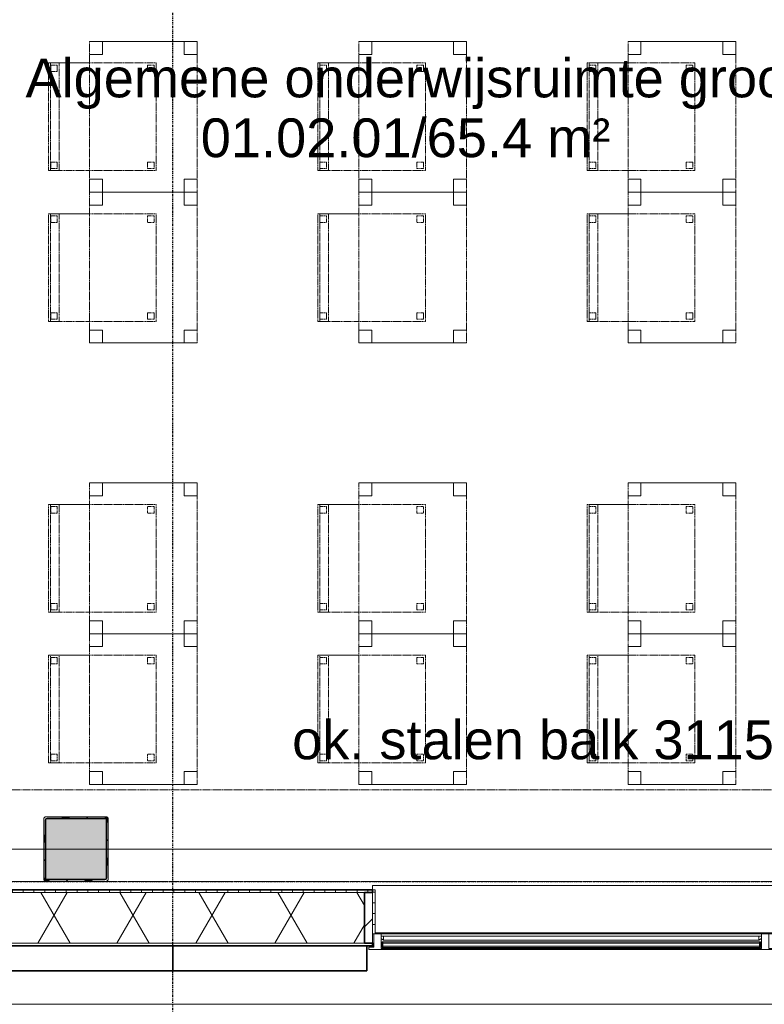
# Model space of a CAD drawing. Header units: millimetres. Extents: x -80560 to 110805, y -11020 to 52719.
# Tile 9 of 184: x 39583 to 43040, y 9429 to 14001. Entities that reach past the tile are written whole.
import ezdxf

# ---------------------------------------------------------------- set-up
doc = ezdxf.new("R2010")
doc.units = ezdxf.units.MM
for name, pattern in [('CENTER2', [20, 8, -4, 4, -4]), ('DASHED2', [6, 4, -2]), ('DASHED2-1', [3, 2, -1])]:
    doc.linetypes.add(name, pattern=pattern)
for name, color, linetype, lineweight in [('A-AREA-IDEN', 2, 'Continuous', 9), ('A-DETL-HDLN', 90, 'DASHED2', 18), ('A-FLOR-OVHD', 1, 'DASHED2-1', 18), ('A-GENM', 13, 'Continuous', 18), ('A-GLAZ', 151, 'Continuous', 18), ('A-GLAZ-SILL', 1, 'Continuous', 18), ('A-WALL', 113, 'Continuous', 35), ('A-WALL-PATT', 111, 'Continuous', 35), ('G-ANNO-TEXT', 231, 'Continuous', 9), ('I-FURN', 30, 'Continuous', 18), ('S-COLS', 52, 'Continuous', 18), ('S-GRID', 1, 'Continuous', 9)]:
    doc.layers.add(name, color=color, linetype=linetype, lineweight=lineweight)
doc.styles.add('Arial', font='arial.ttf', dxfattribs={"height": 180})

# ---------------------------------------------------------------- blocks, each defined once
blk = doc.blocks.new('NLRS_28_SCO_UN_staalkolom koker betongevuld_gen_CGA - kolom A-V337-DO_01 eerste verdieping')
at = {"layer": 'S-COLS', "lineweight": 5}
h = blk.add_hatch(dxfattribs=at)
h.set_pattern_fill('FP_164', color=256, style=0, pattern_type=2)
h.set_pattern_definition([(45, (-14950, -10150), (-99.9997, 99.9997), []), (45, (-14865, -10150), (-99.9997, 99.9997), []), (45, (-14860, -10150), (-99.9997, 99.9997), []), (45, (-14855, -10150), (-99.9997, 99.9997), []), (45, (-14850, -10150), (-99.9997, 99.9997), []), (45, (-14845, -10150), (-99.9997, 99.9997), []), (45, (-14840, -10150), (-99.9997, 99.9997), []), (45, (-14835, -10150), (-99.9997, 99.9997), [])])
h.paths.add_polyline_path([(138, -150), (146.5, -146.5), (150, -138), (150, 138), (146.5, 146.5), (138, 150), (-138, 150), (-146.5, 146.5), (-150, 138), (-150, -138), (-146.5, -146.5), (-138, -150)], flags=0)
h.paths.add_polyline_path([(-134, -142), (-139.7, -139.7), (-142, -134), (-142, 134), (-139.7, 139.7), (-134, 142), (134, 142), (139.7, 139.7), (142, 134), (142, -134), (139.7, -139.7), (134, -142)], flags=0)
at = {"layer": 'S-COLS', "lineweight": 9}
blk.add_hatch(color=256, dxfattribs=at).paths.add_polyline_path([(134, -142), (139.7, -139.7), (142, -134), (142, 134), (139.7, 139.7), (134, 142), (-134, 142), (-139.7, 139.7), (-142, 134), (-142, -134), (-139.7, -139.7), (-134, -142)], flags=0)
at = {"layer": 'S-COLS'}
for p, q in [((-150, 138), (-150, -138)), ((138, 150), (-138, 150)), ((-134, 142), (134, 142)), ((150, -138), (150, 138)), ((-142, -134), (-142, 134)), ((142, 134), (142, -134)), ((-138, -150), (138, -150)), ((134, -142), (-134, -142))]:
    blk.add_line(p, q, dxfattribs=at)
at = {"layer": 'S-COLS', "lineweight": 35}
for p, q in [((134, 142), (-134, 142)), ((-142, 134), (-142, -134)), ((142, -134), (142, 134)), ((-134, -142), (134, -142))]:
    blk.add_line(p, q, dxfattribs=at)
at = {"layer": 'S-COLS'}
for centre, radius, start, end in [((-138, 138), 12, 90, 180), ((-134, 134), 8, 90, 180), ((134, 134), 8, 0, 90), ((138, 138), 12, 0, 90), ((-134, -134), 8, 180, 270), ((134, -134), 8, 270, 0), ((-138, -138), 12, 180, 270), ((138, -138), 12, 270, 360)]:
    blk.add_arc(centre, radius, start, end, dxfattribs=at)
at = {"layer": 'S-COLS', "lineweight": 35}
for centre, start, end in [((-134, 134), 90, 180), ((134, 134), 360, 90), ((-134, -134), 180, 270), ((134, -134), 270, 360)]:
    blk.add_arc(centre, 8, start, end, dxfattribs=at)
blk = doc.blocks.new('19112_SW_LeonardoCollege_R2020_rvt-1-DO_01 eerste verdieping')
at = {"color": 9, "lineweight": 9}
blk.add_blockref('NLRS_28_SCO_UN_staalkolom koker betongevuld_gen_CGA - kolom A-V337-DO_01 eerste verdieping', (14950, 10150), dxfattribs=at)
blk = doc.blocks.new('Basic Wall _ 41_WA_n3o_cladding_vertikaal_random_100mm_oorspronkelijk - ___-31301010-DO_01 eerste verdieping')
at = {"layer": 'A-WALL', "lineweight": 18}
for p, q in [((16300, 9699), (16332, 9699)), ((16327, 9701), (16332, 9701)), ((69462.2, 9429), (11829, 9429))]:
    blk.add_line(p, q, dxfattribs=at)
blk = doc.blocks.new('NLRS_41_GM_WPB_spouwlat-SH_generiek_ISR - 235x38-V135-DO_01 eerste verdieping')
at = {"layer": 'A-GENM'}
h = blk.add_hatch(dxfattribs=at)
h.set_pattern_fill('FP_51', color=256, style=0, pattern_type=2)
h.set_pattern_definition([(45, (0, 0), (-141.4214, 141.4214), [])])
h.paths.add_polyline_path([(16327, 9713), (16327, 9948), (16289, 9948), (16289, 9713)], flags=0)
for p, q in [((16327, 9948), (16289, 9948)), ((16289, 9948), (16289, 9713)), ((16327, 9713), (16327, 9948)), ((16289, 9713), (16327, 9713))]:
    blk.add_line(p, q, dxfattribs=at)
blk = doc.blocks.new('41_dagkanten_SH_generiek_ISR - 12x204_5-V137-DO_01 eerste verdieping')
at = {"layer": 'A-GENM'}
h = blk.add_hatch(dxfattribs=at)
h.set_pattern_fill('FP_53', color=256, style=0, pattern_type=2)
h.set_pattern_definition([(0, (0, 0), (0, 50), [])])
h.paths.add_polyline_path([(16327, 9756), (16339, 9756), (16339, 9960.5), (16327, 9960.5), (16327, 9922.4)], flags=0)
for p, q in [((16339, 9960.5), (16327, 9960.5)), ((16327, 9960.5), (16327, 9756)), ((16339, 9756), (16339, 9960.5)), ((16327, 9756), (16332, 9756))]:
    blk.add_line(p, q, dxfattribs=at)
blk = doc.blocks.new('merk 2700 draaikiep - std-33663801-DO_01 eerste verdieping')
at = {"layer": 'A-GLAZ'}
for p, q in [((-1318, 72), (-1284, 72)), ((-1318, 10), (-1318, 72)), ((-1284, 72), (-1284, 4)), ((482, 72), (516, 72)), ((482, 4), (482, 72)), ((516, 72), (516, 4)), ((1284, 72), (1318, 72)), ((1284, 4), (1284, 72)), ((1318, 72), (1318, 10)), ((-1340, 10), (-1318, 10)), ((-1340, 0), (-1340, 10)), ((-1284, 4), (-1262, 4)), ((-1262, 4), (-1262, 0)), ((460, 4), (482, 4)), ((460, 0), (460, 4)), ((516, 4), (538, 4)), ((538, 4), (538, 0)), ((1262, 4), (1284, 4)), ((1262, 0), (1262, 4)), ((1318, 10), (1340, 10)), ((1340, 10), (1340, 0)), ((-1262, 0), (-1340, 0)), ((538, 0), (460, 0)), ((1340, 0), (1262, 0))]:
    blk.add_line(p, q, dxfattribs=at)
at = {"layer": 'A-GLAZ-SILL'}
for p, q in [((-1284, 72), (482, 72)), ((516, 72), (1284, 72)), ((-1262, 4), (460, 4)), ((-1262, 0), (460, 0)), ((538, 4), (1262, 4)), ((538, 0), (1262, 0))]:
    blk.add_line(p, q, dxfattribs=at)
blk = doc.blocks.new('82_tafel1 - tafel 500x700 2-30664860-DO_01 eerste verdieping')
at = {"layer": 'I-FURN', "linetype": 'DASHED2'}
for p, q in [((-350, -250), (-350, 250)), ((-350, 250), (350, 250)), ((350, 250), (-350, 250)), ((-350, 250), (-350, -250)), ((-350, 250), (-350, 190)), ((-290, 250), (-350, 250)), ((-290, 190), (-290, 250)), ((-290, 250), (290, 250)), ((-290, 250), (-290, 190)), ((290, 250), (290, 190)), ((290, 190), (290, 250)), ((350, 250), (290, 250)), ((350, 250), (350, -250)), ((350, -250), (350, 250)), ((350, 190), (350, 250)), ((-350, -190), (-350, 190)), ((-350, 190), (-290, 190)), ((-290, 190), (-350, 190)), ((290, 190), (350, 190)), ((350, 190), (290, 190)), ((350, 190), (350, -190)), ((-290, -190), (-350, -190)), ((-350, -190), (-290, -190)), ((-350, -190), (-350, -250)), ((-290, -250), (-290, -190)), ((-290, -190), (-290, -250)), ((350, -190), (290, -190)), ((290, -190), (290, -250)), ((290, -250), (290, -190)), ((290, -190), (350, -190)), ((350, -250), (350, -190)), ((350, -250), (-350, -250)), ((-350, -250), (350, -250)), ((-350, -250), (-290, -250)), ((290, -250), (-290, -250)), ((290, -250), (350, -250))]:
    blk.add_line(p, q, dxfattribs=at)
blk = doc.blocks.new('82_zitmeubel - stoel 500x500-V33-DO_01 eerste verdieping')
at = {"layer": 'I-FURN', "linetype": 'DASHED2'}
for p, q in [((-192.1, 263), (-192.1, 73)), ((-192.1, 254.1), (-192.1, 263)), ((307.9, 263), (-192.1, 263)), ((307.9, 263), (-192.1, 263)), ((-192.1, 213), (-192.1, 254.1)), ((-192.1, 254.1), (307.9, 254.1)), ((-182.1, 252), (-182.1, 224)), ((-182.1, 224), (-182.1, 252)), ((-153.1, 253), (-181.1, 253)), ((-181.1, 253), (-153.1, 253)), ((-152.1, 224), (-152.1, 252)), ((-152.1, 252), (-152.1, 224)), ((267.9, 252), (267.9, 224)), ((267.9, 224), (267.9, 252)), ((296.9, 253), (268.9, 253)), ((268.9, 253), (296.9, 253)), ((297.9, 224), (297.9, 252)), ((297.9, 252), (297.9, 224)), ((307.9, 73), (307.9, 263)), ((307.9, 263), (307.9, 254.1)), ((307.9, 254.1), (307.9, 213)), ((-192.1, 73), (-192.1, 213)), ((-192.1, 213), (307.9, 213)), ((-181.1, 223), (-153.1, 223)), ((-153.1, 223), (-181.1, 223)), ((268.9, 223), (296.9, 223)), ((296.9, 223), (268.9, 223)), ((307.9, 213), (307.9, 73)), ((-192.1, 73), (-192.1, -237)), ((-192.1, -237), (-192.1, 73)), ((307.9, -237), (307.9, 73)), ((307.9, 73), (307.9, -237)), ((-182.1, -198), (-182.1, -226)), ((-182.1, -226), (-182.1, -198)), ((-153.1, -197), (-181.1, -197)), ((-181.1, -197), (-153.1, -197)), ((-181.1, -227), (-153.1, -227)), ((-153.1, -227), (-181.1, -227)), ((-152.1, -226), (-152.1, -198)), ((-152.1, -198), (-152.1, -226)), ((267.9, -198), (267.9, -226)), ((267.9, -226), (267.9, -198)), ((296.9, -197), (268.9, -197)), ((268.9, -197), (296.9, -197)), ((268.9, -227), (296.9, -227)), ((296.9, -227), (268.9, -227)), ((297.9, -226), (297.9, -198)), ((297.9, -198), (297.9, -226)), ((307.9, -237), (-192.1, -237)), ((307.9, -237), (-192.1, -237))]:
    blk.add_line(p, q, dxfattribs=at)
for centre, start, end in [((-181.1, 252), 90, 180), ((-181.1, 252), 90, 180), ((-153.1, 252), 0, 90), ((-153.1, 252), 0, 90), ((268.9, 252), 90, 180), ((268.9, 252), 90, 180), ((296.9, 252), 0, 90), ((296.9, 252), 0, 90), ((-181.1, 224), 180, 270), ((-181.1, 224), 180, 270), ((-153.1, 224), 270, 0), ((-153.1, 224), 270, 0), ((268.9, 224), 180, 270), ((268.9, 224), 180, 270), ((296.9, 224), 270, 0), ((296.9, 224), 270, 0), ((-181.1, -198), 90, 180), ((-181.1, -198), 90, 180), ((-181.1, -226), 180, 270), ((-181.1, -226), 180, 270), ((-153.1, -198), 0, 90), ((-153.1, -198), 0, 90), ((-153.1, -226), 270, 0), ((-153.1, -226), 270, 0), ((268.9, -198), 90, 180), ((268.9, -198), 90, 180), ((268.9, -226), 180, 270), ((268.9, -226), 180, 270), ((296.9, -198), 0, 90), ((296.9, -198), 0, 90), ((296.9, -226), 270, 0), ((296.9, -226), 270, 0)]:
    blk.add_arc(centre, 1, start, end, dxfattribs=at)
blk = doc.blocks.new('82_zitmeubel - stoel 500x500-V195-DO_01 eerste verdieping')
at = {"layer": 'I-FURN', "linetype": 'DASHED2'}
for p, q in [((-192.1, 263), (-192.1, 73)), ((-192.1, 254.1), (-192.1, 263)), ((307.9, 263), (-192.1, 263)), ((307.9, 263), (-192.1, 263)), ((-192.1, 213), (-192.1, 254.1)), ((-192.1, 254.1), (307.9, 254.1)), ((-182.1, 252), (-182.1, 224)), ((-182.1, 224), (-182.1, 252)), ((-153.1, 253), (-181.1, 253)), ((-181.1, 253), (-153.1, 253)), ((-152.1, 224), (-152.1, 252)), ((-152.1, 252), (-152.1, 224)), ((267.9, 252), (267.9, 224)), ((267.9, 224), (267.9, 252)), ((296.9, 253), (268.9, 253)), ((268.9, 253), (296.9, 253)), ((297.9, 224), (297.9, 252)), ((297.9, 252), (297.9, 224)), ((307.9, 73), (307.9, 263)), ((307.9, 263), (307.9, 254.1)), ((307.9, 254.1), (307.9, 213)), ((-192.1, 73), (-192.1, 213)), ((-192.1, 213), (307.9, 213)), ((-181.1, 223), (-153.1, 223)), ((-153.1, 223), (-181.1, 223)), ((268.9, 223), (296.9, 223)), ((296.9, 223), (268.9, 223)), ((307.9, 213), (307.9, 73)), ((-192.1, 73), (-192.1, -237)), ((-192.1, -237), (-192.1, 73)), ((307.9, -237), (307.9, 73)), ((307.9, 73), (307.9, -237)), ((-182.1, -198), (-182.1, -226)), ((-182.1, -226), (-182.1, -198)), ((-153.1, -197), (-181.1, -197)), ((-181.1, -197), (-153.1, -197)), ((-181.1, -227), (-153.1, -227)), ((-153.1, -227), (-181.1, -227)), ((-152.1, -226), (-152.1, -198)), ((-152.1, -198), (-152.1, -226)), ((267.9, -198), (267.9, -226)), ((267.9, -226), (267.9, -198)), ((296.9, -197), (268.9, -197)), ((268.9, -197), (296.9, -197)), ((268.9, -227), (296.9, -227)), ((296.9, -227), (268.9, -227)), ((297.9, -226), (297.9, -198)), ((297.9, -198), (297.9, -226)), ((307.9, -237), (-192.1, -237)), ((307.9, -237), (-192.1, -237))]:
    blk.add_line(p, q, dxfattribs=at)
for centre, start, end in [((-181.1, 252), 90, 180), ((-181.1, 252), 90, 180), ((-153.1, 252), 0, 90), ((-153.1, 252), 0, 90), ((268.9, 252), 90, 180), ((268.9, 252), 90, 180), ((296.9, 252), 0, 90), ((296.9, 252), 0, 90), ((-181.1, 224), 180, 270), ((-181.1, 224), 180, 270), ((-153.1, 224), 270, 0), ((-153.1, 224), 270, 0), ((268.9, 224), 180, 270), ((268.9, 224), 180, 270), ((296.9, 224), 270, 0), ((296.9, 224), 270, 0), ((-181.1, -198), 90, 180), ((-181.1, -198), 90, 180), ((-181.1, -226), 180, 270), ((-181.1, -226), 180, 270), ((-153.1, -198), 0, 90), ((-153.1, -198), 0, 90), ((-153.1, -226), 270, 0), ((-153.1, -226), 270, 0), ((268.9, -198), 90, 180), ((268.9, -198), 90, 180), ((268.9, -226), 180, 270), ((268.9, -226), 180, 270), ((296.9, -198), 30, 90), ((296.9, -198), 0, 90), ((296.9, -226), 270, 0), ((296.9, -226), 270, 300), ((296.9, -226), 300, 0), ((296.9, -198), 15, 30), ((296.9, -198), 0, 15)]:
    blk.add_arc(centre, 1, start, end, dxfattribs=at)
blk = doc.blocks.new('82_zitmeubel - stoel 500x500-V196-DO_01 eerste verdieping')
at = {"layer": 'I-FURN', "linetype": 'DASHED2'}
for p, q in [((-192.1, 263), (-192.1, 73)), ((-192.1, 254.1), (-192.1, 263)), ((307.9, 263), (-192.1, 263)), ((307.9, 263), (-192.1, 263)), ((-192.1, 213), (-192.1, 254.1)), ((-192.1, 254.1), (307.9, 254.1)), ((-182.1, 252), (-182.1, 224)), ((-182.1, 224), (-182.1, 252)), ((-153.1, 253), (-181.1, 253)), ((-181.1, 253), (-153.1, 253)), ((-152.1, 224), (-152.1, 252)), ((-152.1, 252), (-152.1, 224)), ((267.9, 252), (267.9, 224)), ((267.9, 224), (267.9, 252)), ((296.9, 253), (268.9, 253)), ((268.9, 253), (296.9, 253)), ((297.9, 224), (297.9, 252)), ((297.9, 252), (297.9, 224)), ((307.9, 73), (307.9, 263)), ((307.9, 263), (307.9, 254.1)), ((307.9, 254.1), (307.9, 213)), ((-192.1, 73), (-192.1, 213)), ((-192.1, 213), (307.9, 213)), ((-181.1, 223), (-153.1, 223)), ((-153.1, 223), (-181.1, 223)), ((268.9, 223), (296.9, 223)), ((296.9, 223), (268.9, 223)), ((307.9, 213), (307.9, 73)), ((-192.1, 73), (-192.1, -237)), ((-192.1, -237), (-192.1, 73)), ((307.9, -237), (307.9, 73)), ((307.9, 73), (307.9, -237)), ((-182.1, -198), (-182.1, -226)), ((-182.1, -226), (-182.1, -198)), ((-153.1, -197), (-181.1, -197)), ((-181.1, -197), (-153.1, -197)), ((-181.1, -227), (-153.1, -227)), ((-153.1, -227), (-181.1, -227)), ((-152.1, -226), (-152.1, -198)), ((-152.1, -198), (-152.1, -226)), ((267.9, -198), (267.9, -226)), ((267.9, -226), (267.9, -198)), ((296.9, -197), (268.9, -197)), ((268.9, -197), (296.9, -197)), ((268.9, -227), (296.9, -227)), ((296.9, -227), (268.9, -227)), ((297.9, -226), (297.9, -198)), ((297.9, -198), (297.9, -226)), ((307.9, -237), (-192.1, -237)), ((307.9, -237), (-192.1, -237))]:
    blk.add_line(p, q, dxfattribs=at)
for centre, start, end in [((-181.1, 252), 90, 180), ((-181.1, 252), 90, 180), ((-153.1, 252), 75, 90), ((-153.1, 252), 0, 90), ((-153.1, 252), 0, 75), ((268.9, 252), 90, 180), ((268.9, 252), 90, 180), ((296.9, 252), 0, 90), ((296.9, 252), 0, 90), ((-181.1, 224), 180, 270), ((-181.1, 224), 180, 270), ((-153.1, 224), 270, 0), ((-153.1, 224), 270, 285), ((-153.1, 224), 285, 300), ((-153.1, 224), 300, 0), ((268.9, 224), 180, 210), ((268.9, 224), 180, 270), ((268.9, 224), 210, 225), ((268.9, 224), 225, 240), ((268.9, 224), 240, 255), ((268.9, 224), 255, 270), ((296.9, 224), 270, 0), ((296.9, 224), 270, 330), ((296.9, 224), 330, 345), ((296.9, 224), 345, 0), ((-181.1, -198), 90, 180), ((-181.1, -198), 90, 180), ((-181.1, -226), 180, 270), ((-181.1, -226), 180, 195), ((-181.1, -226), 195, 270), ((-153.1, -198), 0, 90), ((-153.1, -198), 0, 90), ((-153.1, -226), 270, 0), ((-153.1, -226), 270, 0), ((268.9, -198), 90, 180), ((268.9, -198), 90, 180), ((268.9, -226), 180, 270), ((268.9, -226), 180, 270), ((296.9, -198), 0, 90), ((296.9, -198), 0, 90), ((296.9, -226), 270, 0), ((296.9, -226), 270, 0)]:
    blk.add_arc(centre, 1, start, end, dxfattribs=at)
blk = doc.blocks.new('82_zitmeubel - stoel 500x500-V197-DO_01 eerste verdieping')
at = {"layer": 'I-FURN', "linetype": 'DASHED2'}
for p, q in [((-192.1, 263), (-192.1, 73)), ((-192.1, 254.1), (-192.1, 263)), ((307.9, 263), (-192.1, 263)), ((307.9, 263), (-192.1, 263)), ((-192.1, 213), (-192.1, 254.1)), ((-192.1, 254.1), (307.9, 254.1)), ((-182.1, 252), (-182.1, 224)), ((-182.1, 224), (-182.1, 252)), ((-153.1, 253), (-181.1, 253)), ((-181.1, 253), (-153.1, 253)), ((-152.1, 224), (-152.1, 252)), ((-152.1, 252), (-152.1, 224)), ((267.9, 252), (267.9, 224)), ((267.9, 224), (267.9, 252)), ((296.9, 253), (268.9, 253)), ((268.9, 253), (296.9, 253)), ((297.9, 224), (297.9, 252)), ((297.9, 252), (297.9, 224)), ((307.9, 73), (307.9, 263)), ((307.9, 263), (307.9, 254.1)), ((307.9, 254.1), (307.9, 213)), ((-192.1, 73), (-192.1, 213)), ((-192.1, 213), (307.9, 213)), ((-181.1, 223), (-153.1, 223)), ((-153.1, 223), (-181.1, 223)), ((268.9, 223), (296.9, 223)), ((296.9, 223), (268.9, 223)), ((307.9, 213), (307.9, 73)), ((-192.1, 73), (-192.1, -237)), ((-192.1, -237), (-192.1, 73)), ((307.9, -237), (307.9, 73)), ((307.9, 73), (307.9, -237)), ((-182.1, -198), (-182.1, -226)), ((-182.1, -226), (-182.1, -198)), ((-153.1, -197), (-181.1, -197)), ((-181.1, -197), (-153.1, -197)), ((-181.1, -227), (-153.1, -227)), ((-153.1, -227), (-181.1, -227)), ((-152.1, -226), (-152.1, -198)), ((-152.1, -198), (-152.1, -226)), ((267.9, -198), (267.9, -226)), ((267.9, -226), (267.9, -198)), ((296.9, -197), (268.9, -197)), ((268.9, -197), (296.9, -197)), ((268.9, -227), (296.9, -227)), ((296.9, -227), (268.9, -227)), ((297.9, -226), (297.9, -198)), ((297.9, -198), (297.9, -226)), ((307.9, -237), (-192.1, -237)), ((307.9, -237), (-192.1, -237))]:
    blk.add_line(p, q, dxfattribs=at)
for centre, start, end in [((-181.1, 252), 90, 180), ((-181.1, 252), 150, 165), ((-181.1, 252), 165, 180), ((-181.1, 252), 135, 150), ((-181.1, 252), 90, 135), ((-153.1, 252), 15, 90), ((-153.1, 252), 0, 90), ((-153.1, 252), 0, 15), ((268.9, 252), 90, 180), ((268.9, 252), 90, 180), ((296.9, 252), 75, 90), ((296.9, 252), 0, 90), ((296.9, 252), 45, 75), ((296.9, 252), 30, 45), ((296.9, 252), 15, 30), ((296.9, 252), 0, 15), ((-181.1, 224), 180, 195), ((-181.1, 224), 180, 270), ((-181.1, 224), 195, 270), ((-153.1, 224), 270, 0), ((-153.1, 224), 270, 315), ((-153.1, 224), 315, 0), ((268.9, 224), 180, 225), ((268.9, 224), 180, 270), ((268.9, 224), 225, 270), ((296.9, 224), 270, 0), ((296.9, 224), 270, 315), ((296.9, 224), 315, 330), ((296.9, 224), 330, 345), ((296.9, 224), 345, 0), ((-181.1, -198), 90, 180), ((-181.1, -198), 90, 180), ((-181.1, -226), 180, 270), ((-181.1, -226), 180, 270), ((-153.1, -198), 0, 90), ((-153.1, -198), 0, 90), ((-153.1, -226), 270, 0), ((-153.1, -226), 270, 0), ((268.9, -198), 90, 180), ((268.9, -198), 90, 180), ((268.9, -226), 180, 270), ((268.9, -226), 180, 270), ((296.9, -198), 0, 90), ((296.9, -198), 0, 90), ((296.9, -226), 270, 0), ((296.9, -226), 270, 0)]:
    blk.add_arc(centre, 1, start, end, dxfattribs=at)
blk = doc.blocks.new('82_zitmeubel - stoel 500x500-V198-DO_01 eerste verdieping')
at = {"layer": 'I-FURN', "linetype": 'DASHED2'}
for p, q in [((-192.1, 263), (-192.1, 73)), ((-192.1, 254.1), (-192.1, 263)), ((307.9, 263), (-192.1, 263)), ((307.9, 263), (-192.1, 263)), ((-192.1, 213), (-192.1, 254.1)), ((-192.1, 254.1), (307.9, 254.1)), ((-182.1, 252), (-182.1, 224)), ((-182.1, 224), (-182.1, 252)), ((-153.1, 253), (-181.1, 253)), ((-181.1, 253), (-153.1, 253)), ((-152.1, 224), (-152.1, 252)), ((-152.1, 252), (-152.1, 224)), ((267.9, 252), (267.9, 224)), ((267.9, 224), (267.9, 252)), ((296.9, 253), (268.9, 253)), ((268.9, 253), (296.9, 253)), ((297.9, 224), (297.9, 252)), ((297.9, 252), (297.9, 224)), ((307.9, 73), (307.9, 263)), ((307.9, 263), (307.9, 254.1)), ((307.9, 254.1), (307.9, 213)), ((-192.1, 73), (-192.1, 213)), ((-192.1, 213), (307.9, 213)), ((-181.1, 223), (-153.1, 223)), ((-153.1, 223), (-181.1, 223)), ((268.9, 223), (296.9, 223)), ((296.9, 223), (268.9, 223)), ((307.9, 213), (307.9, 73)), ((-192.1, 73), (-192.1, -237)), ((-192.1, -237), (-192.1, 73)), ((307.9, -237), (307.9, 73)), ((307.9, 73), (307.9, -237)), ((-182.1, -198), (-182.1, -226)), ((-182.1, -226), (-182.1, -198)), ((-153.1, -197), (-181.1, -197)), ((-181.1, -197), (-153.1, -197)), ((-181.1, -227), (-153.1, -227)), ((-153.1, -227), (-181.1, -227)), ((-152.1, -226), (-152.1, -198)), ((-152.1, -198), (-152.1, -226)), ((267.9, -198), (267.9, -226)), ((267.9, -226), (267.9, -198)), ((296.9, -197), (268.9, -197)), ((268.9, -197), (296.9, -197)), ((268.9, -227), (296.9, -227)), ((296.9, -227), (268.9, -227)), ((297.9, -226), (297.9, -198)), ((297.9, -198), (297.9, -226)), ((307.9, -237), (-192.1, -237)), ((307.9, -237), (-192.1, -237))]:
    blk.add_line(p, q, dxfattribs=at)
for centre, start, end in [((-181.1, 252), 90, 180), ((-181.1, 252), 90, 180), ((-153.1, 252), 0, 90), ((-153.1, 252), 0, 90), ((268.9, 252), 90, 180), ((268.9, 252), 135, 180), ((268.9, 252), 90, 135), ((296.9, 252), 30, 90), ((296.9, 252), 0, 90), ((296.9, 252), 0, 30), ((-181.1, 224), 180, 270), ((-181.1, 224), 180, 270), ((-153.1, 224), 270, 0), ((-153.1, 224), 270, 0), ((268.9, 224), 180, 270), ((268.9, 224), 180, 270), ((296.9, 224), 270, 0), ((296.9, 224), 270, 285), ((296.9, 224), 285, 300), ((296.9, 224), 300, 315), ((296.9, 224), 315, 330), ((296.9, 224), 330, 345), ((296.9, 224), 345, 0), ((-181.1, -198), 90, 180), ((-181.1, -198), 90, 180), ((-181.1, -226), 180, 270), ((-181.1, -226), 180, 270), ((-153.1, -198), 0, 90), ((-153.1, -198), 0, 90), ((-153.1, -226), 270, 0), ((-153.1, -226), 270, 0), ((268.9, -198), 90, 180), ((268.9, -198), 90, 180), ((268.9, -226), 180, 270), ((268.9, -226), 180, 270), ((296.9, -198), 0, 90), ((296.9, -198), 0, 90), ((296.9, -226), 270, 0), ((296.9, -226), 270, 0)]:
    blk.add_arc(centre, 1, start, end, dxfattribs=at)
blk = doc.blocks.new('82_zitmeubel - stoel 500x500-V199-DO_01 eerste verdieping')
at = {"layer": 'I-FURN', "linetype": 'DASHED2'}
for p, q in [((-192.1, 263), (-192.1, 73)), ((-192.1, 254.1), (-192.1, 263)), ((307.9, 263), (-192.1, 263)), ((307.9, 263), (-192.1, 263)), ((-192.1, 213), (-192.1, 254.1)), ((-192.1, 254.1), (307.9, 254.1)), ((-182.1, 252), (-182.1, 224)), ((-182.1, 224), (-182.1, 252)), ((-153.1, 253), (-181.1, 253)), ((-181.1, 253), (-153.1, 253)), ((-152.1, 224), (-152.1, 252)), ((-152.1, 252), (-152.1, 224)), ((267.9, 252), (267.9, 224)), ((267.9, 224), (267.9, 252)), ((296.9, 253), (268.9, 253)), ((268.9, 253), (296.9, 253)), ((297.9, 224), (297.9, 252)), ((297.9, 252), (297.9, 224)), ((307.9, 73), (307.9, 263)), ((307.9, 263), (307.9, 254.1)), ((307.9, 254.1), (307.9, 213)), ((-192.1, 73), (-192.1, 213)), ((-192.1, 213), (307.9, 213)), ((-181.1, 223), (-153.1, 223)), ((-153.1, 223), (-181.1, 223)), ((268.9, 223), (296.9, 223)), ((296.9, 223), (268.9, 223)), ((307.9, 213), (307.9, 73)), ((-192.1, 73), (-192.1, -237)), ((-192.1, -237), (-192.1, 73)), ((307.9, -237), (307.9, 73)), ((307.9, 73), (307.9, -237)), ((-182.1, -198), (-182.1, -226)), ((-182.1, -226), (-182.1, -198)), ((-153.1, -197), (-181.1, -197)), ((-181.1, -197), (-153.1, -197)), ((-181.1, -227), (-153.1, -227)), ((-153.1, -227), (-181.1, -227)), ((-152.1, -226), (-152.1, -198)), ((-152.1, -198), (-152.1, -226)), ((267.9, -198), (267.9, -226)), ((267.9, -226), (267.9, -198)), ((296.9, -197), (268.9, -197)), ((268.9, -197), (296.9, -197)), ((268.9, -227), (296.9, -227)), ((296.9, -227), (268.9, -227)), ((297.9, -226), (297.9, -198)), ((297.9, -198), (297.9, -226)), ((307.9, -237), (-192.1, -237)), ((307.9, -237), (-192.1, -237))]:
    blk.add_line(p, q, dxfattribs=at)
for centre, start, end in [((-181.1, 252), 90, 180), ((-181.1, 252), 90, 180), ((-153.1, 252), 75, 90), ((-153.1, 252), 0, 90), ((-153.1, 252), 15, 75), ((-153.1, 252), 0, 15), ((268.9, 252), 90, 165), ((268.9, 252), 90, 180), ((268.9, 252), 165, 180), ((296.9, 252), 75, 90), ((296.9, 252), 0, 90), ((296.9, 252), 60, 75), ((296.9, 252), 45, 60), ((296.9, 252), 30, 45), ((296.9, 252), 0, 30), ((-181.1, 224), 180, 195), ((-181.1, 224), 180, 270), ((-181.1, 224), 195, 210), ((-181.1, 224), 210, 225), ((-181.1, 224), 225, 240), ((-181.1, 224), 240, 255), ((-181.1, 224), 255, 270), ((-153.1, 224), 270, 0), ((-153.1, 224), 270, 330), ((-153.1, 224), 330, 0), ((268.9, 224), 180, 270), ((268.9, 224), 180, 270), ((296.9, 224), 270, 0), ((296.9, 224), 270, 300), ((296.9, 224), 300, 0), ((-181.1, -198), 90, 180), ((-181.1, -198), 90, 180), ((-181.1, -226), 180, 270), ((-181.1, -226), 180, 270), ((-153.1, -198), 0, 90), ((-153.1, -198), 0, 90), ((-153.1, -226), 270, 0), ((-153.1, -226), 270, 0), ((268.9, -198), 90, 180), ((268.9, -198), 90, 180), ((268.9, -226), 180, 270), ((268.9, -226), 180, 270), ((296.9, -198), 0, 90), ((296.9, -198), 0, 90), ((296.9, -226), 270, 0), ((296.9, -226), 270, 315), ((296.9, -226), 315, 330), ((296.9, -226), 330, 0)]:
    blk.add_arc(centre, 1, start, end, dxfattribs=at)
blk = doc.blocks.new('82_zitmeubel - stoel 500x500-V200-DO_01 eerste verdieping')
at = {"layer": 'I-FURN', "linetype": 'DASHED2'}
for p, q in [((-192.1, 263), (-192.1, 73)), ((-192.1, 254.1), (-192.1, 263)), ((307.9, 263), (-192.1, 263)), ((307.9, 263), (-192.1, 263)), ((-192.1, 213), (-192.1, 254.1)), ((-192.1, 254.1), (307.9, 254.1)), ((-182.1, 252), (-182.1, 224)), ((-182.1, 224), (-182.1, 252)), ((-153.1, 253), (-181.1, 253)), ((-181.1, 253), (-153.1, 253)), ((-152.1, 224), (-152.1, 252)), ((-152.1, 252), (-152.1, 224)), ((267.9, 252), (267.9, 224)), ((267.9, 224), (267.9, 252)), ((296.9, 253), (268.9, 253)), ((268.9, 253), (296.9, 253)), ((297.9, 224), (297.9, 252)), ((297.9, 252), (297.9, 224)), ((307.9, 73), (307.9, 263)), ((307.9, 263), (307.9, 254.1)), ((307.9, 254.1), (307.9, 213)), ((-192.1, 73), (-192.1, 213)), ((-192.1, 213), (307.9, 213)), ((-181.1, 223), (-153.1, 223)), ((-153.1, 223), (-181.1, 223)), ((268.9, 223), (296.9, 223)), ((296.9, 223), (268.9, 223)), ((307.9, 213), (307.9, 73)), ((-192.1, 73), (-192.1, -237)), ((-192.1, -237), (-192.1, 73)), ((307.9, -237), (307.9, 73)), ((307.9, 73), (307.9, -237)), ((-182.1, -198), (-182.1, -226)), ((-182.1, -226), (-182.1, -198)), ((-153.1, -197), (-181.1, -197)), ((-181.1, -197), (-153.1, -197)), ((-181.1, -227), (-153.1, -227)), ((-153.1, -227), (-181.1, -227)), ((-152.1, -226), (-152.1, -198)), ((-152.1, -198), (-152.1, -226)), ((267.9, -198), (267.9, -226)), ((267.9, -226), (267.9, -198)), ((296.9, -197), (268.9, -197)), ((268.9, -197), (296.9, -197)), ((268.9, -227), (296.9, -227)), ((296.9, -227), (268.9, -227)), ((297.9, -226), (297.9, -198)), ((297.9, -198), (297.9, -226)), ((307.9, -237), (-192.1, -237)), ((307.9, -237), (-192.1, -237))]:
    blk.add_line(p, q, dxfattribs=at)
for centre, start, end in [((-181.1, 252), 90, 180), ((-181.1, 252), 90, 180), ((-153.1, 252), 0, 90), ((-153.1, 252), 0, 90), ((268.9, 252), 90, 180), ((268.9, 252), 90, 180), ((296.9, 252), 0, 90), ((296.9, 252), 0, 90), ((-181.1, 224), 180, 270), ((-181.1, 224), 180, 270), ((-153.1, 224), 270, 0), ((-153.1, 224), 270, 0), ((268.9, 224), 180, 270), ((268.9, 224), 180, 270), ((296.9, 224), 270, 0), ((296.9, 224), 270, 0), ((-181.1, -198), 90, 180), ((-181.1, -198), 90, 180), ((-181.1, -226), 180, 270), ((-181.1, -226), 180, 270), ((-153.1, -198), 0, 90), ((-153.1, -198), 0, 90), ((-153.1, -226), 270, 0), ((-153.1, -226), 270, 0), ((268.9, -198), 90, 180), ((268.9, -198), 90, 180), ((268.9, -226), 180, 270), ((268.9, -226), 180, 270), ((296.9, -198), 0, 90), ((296.9, -198), 0, 90), ((296.9, -226), 270, 0), ((296.9, -226), 270, 315), ((296.9, -226), 315, 0)]:
    blk.add_arc(centre, 1, start, end, dxfattribs=at)
blk = doc.blocks.new('30_n3o_RT62_glas met glaslat - Type 1-33663807-DO_01 eerste verdieping')
at = {"layer": 'A-GENM'}
for points in [[(878, 31), (-878, 31), (-878, 25), (878, 25)], [(878, 11), (-878, 11), (-878, 5), (878, 5)]]:
    blk.add_hatch(color=256, dxfattribs=at).paths.add_polyline_path(points, flags=0)
for p, q in [((878, 31), (-878, 31)), ((-878, 31), (-878, 25)), ((-874, 31), (-878, 31)), ((-878, 31), (-878, 5)), ((-878, 25), (878, 25)), ((878, 11), (-878, 11)), ((-878, 11), (-878, 5)), ((-878, 5), (878, 5)), ((-878, 5), (-874, 5)), ((-874, 5), (-874, 31)), ((878, 31), (874, 31)), ((874, 31), (874, 5)), ((874, 5), (878, 5)), ((878, 25), (878, 31)), ((878, 5), (878, 31)), ((878, 5), (878, 11))]:
    blk.add_line(p, q, dxfattribs=at)
blk = doc.blocks.new('DPWP_30_n3o_RT62_glas met glaslat Frame1 - Type 1-33663810-DO_01 eerste verdieping')
at = {"layer": 'A-GENM'}
for p, q in [((-871, 27), (-883, 27)), ((-883, 15), (-871, 7.8)), ((-871, 7.8), (-871, 27)), ((871, 27), (-871, 27)), ((-871, 27), (-871, 7.8)), ((-871, 7.8), (871, 7.8)), ((871, 7.8), (871, 27)), ((883, 27), (871, 27)), ((871, 27), (871, 7.8)), ((871, 7.8), (883, 15))]:
    blk.add_line(p, q, dxfattribs=at)
blk = doc.blocks.new('NLRS_42_GM_ISR_vensterbank_kunststeen-SH_generiek_ISR - 220x20-33891699-DO_01 eerste verdieping')
at = {"layer": 'A-GENM'}
for p, q in [((-1323, 199.5), (-1323, 220)), ((-1323, 220), (1323, 220)), ((1323, 220), (1323, 199.5)), ((1323, 0), (-1311, 0))]:
    blk.add_line(p, q, dxfattribs=at)

msp = doc.modelspace()

# ---------------------------------------------------------------- hatches: boundary and pattern name
at = {"layer": 'A-WALL-PATT', "lineweight": 18}
h = msp.add_hatch(dxfattribs=at)
h.set_pattern_fill('FP_2', color=256, style=0, pattern_type=2)
h.set_pattern_definition([(60, (24894.82, 0), (-274.963, 158.75), []), (120, (24894.82, 0), (-274.963, -158.75), [])])
h.paths.add_polyline_path([(89331.8, 9713), (89331.8, 9948), (88455.8, 9948), (88455.8, 9713), (88870.1, 9713)], flags=0)
h.paths.add_polyline_path([(83933.8, 9713), (83933.8, 9948), (81705.8, 9948), (81705.8, 9713), (83877.6, 9713)], flags=0)
h.paths.add_polyline_path([(78885.2, 9713), (78983.8, 9713), (78983.8, 9948), (77655.8, 9948), (77655.8, 9713), (78297.9, 9713)], flags=0)
h.paths.add_polyline_path([(75833.8, 9713), (75833.8, 9948), (75405.8, 9948), (75405.8, 9713), (75654.8, 9713)], flags=0)
h.paths.add_polyline_path([(73583.8, 9713), (73583.8, 9948), (71805.8, 9948), (71805.8, 9713), (72424.4, 9713)], flags=0)
h.paths.add_polyline_path([(69983.8, 9713), (69983.8, 9948), (69105.8, 9948), (69105.8, 9713), (69487.7, 9713)], flags=0)
h.paths.add_polyline_path([(68183.8, 9713), (68183.8, 9948), (66855.8, 9948), (66855.8, 9713), (67725.7, 9713)], flags=0)
h.paths.add_polyline_path([(64789, 9713), (65033.8, 9713), (65033.8, 9948), (63705.8, 9948), (63705.8, 9713), (64201.6, 9713)], flags=0)
h.paths.add_polyline_path([(62783.8, 9713), (62783.8, 9948), (61455.8, 9948), (61455.8, 9713), (62733.3, 9713)], flags=0)
h.paths.add_polyline_path([(60533.8, 9713), (60533.8, 9948), (60105.8, 9948), (60105.8, 9713), (60383.9, 9713)], flags=0)
h.paths.add_polyline_path([(57383.8, 9713), (57383.8, 9948), (55005.9, 9948), (55005.9, 9713), (57153.5, 9713)], flags=0)
h.paths.add_polyline_path([(53923.1, 9713), (54083.9, 9713), (54083.9, 9948), (53355.8, 9948), (53355.8, 9713), (53629.4, 9713)], flags=0)
h.paths.add_polyline_path([(52433.8, 9713), (52433.8, 9948), (50655.8, 9948), (50655.8, 9713), (51867.4, 9713)], flags=0)
h.paths.add_polyline_path([(45994, 9713), (46133.8, 9713), (46133.8, 9948), (43905.8, 9948), (43905.8, 9713), (45406.6, 9713)], flags=0)
h.paths.add_polyline_path([(40707.9, 9713), (41183.8, 9713), (41183.8, 9948), (37242.8, 9948), (37242.8, 9713), (39533.2, 9713)], flags=0)
h = msp.add_hatch(dxfattribs=at)
h.set_pattern_fill('FP_67', color=256, angle=90, style=0, pattern_type=2)
h.set_pattern_definition([(90, (63299.57, 9701), (-50, -2e-13), [])])
h.paths.add_polyline_path([(88455.8, 9948), (89096.8, 9948), (89096.8, 9960.5), (88417.8, 9960.5), (88417.8, 9948)], flags=0)
h.paths.add_polyline_path([(83971.8, 9948), (83971.8, 9960.5), (81667.8, 9960.5), (81667.8, 9948), (83933.8, 9948)], flags=0)
h.paths.add_polyline_path([(78983.8, 9948), (79021.8, 9948), (79021.8, 9960.5), (77617.8, 9960.5), (77617.8, 9948), (78885.2, 9948)], flags=0)
h.paths.add_polyline_path([(75871.8, 9948), (75871.8, 9960.5), (75367.8, 9960.5), (75367.8, 9948), (75833.8, 9948)], flags=0)
h.paths.add_polyline_path([(73599.1, 9948), (73621.8, 9948), (73621.8, 9960.5), (71767.8, 9960.5), (71767.8, 9948), (73583.8, 9948)], flags=0)
h.paths.add_polyline_path([(69105.8, 9948), (70021.8, 9948), (70021.8, 9960.5), (69067.8, 9960.5), (69067.8, 9948)], flags=0)
h.paths.add_polyline_path([(68221.8, 9948), (68221.8, 9960.5), (66817.8, 9960.5), (66817.8, 9948), (68183.8, 9948)], flags=0)
h.paths.add_polyline_path([(64201.6, 9948), (65071.8, 9948), (65071.8, 9960.5), (63667.8, 9960.5), (63667.8, 9948), (63705.8, 9948)], flags=0)
h.paths.add_polyline_path([(62821.8, 9948), (62821.8, 9960.5), (61417.8, 9960.5), (61417.8, 9948), (62783.8, 9948)], flags=0)
h.paths.add_polyline_path([(60105.8, 9948), (60571.8, 9948), (60571.8, 9960.5), (60067.8, 9960.5), (60067.8, 9948), (60090.2, 9948)], flags=0)
h.paths.add_polyline_path([(57383.8, 9948), (57421.8, 9948), (57421.8, 9960.5), (54967.9, 9960.5), (54967.9, 9948), (57153.5, 9948)], flags=0)
h.paths.add_polyline_path([(53923.1, 9948), (54121.9, 9948), (54121.9, 9960.5), (53317.8, 9960.5), (53317.8, 9948), (53629.4, 9948)], flags=0)
h.paths.add_polyline_path([(52454.8, 9948), (52471.8, 9948), (52471.8, 9960.5), (50617.8, 9960.5), (50617.8, 9948), (52433.8, 9948)], flags=0)
h.paths.add_polyline_path([(46171.8, 9948), (46171.8, 9960.5), (43867.8, 9960.5), (43867.8, 9948), (46133.8, 9948)], flags=0)
h.paths.add_polyline_path([(40707.9, 9948), (41221.8, 9948), (41221.8, 9960.5), (37255.3, 9960.5), (37255.3, 9948), (39533.2, 9948)], flags=0)
h = msp.add_hatch(dxfattribs=at)
h.set_pattern_fill('FP_66', color=256, style=0, pattern_type=2)
h.set_pattern_definition([(0, (63299.57, 9701), (2e-14, 50), [])])
h.paths.add_polyline_path([(89343.8, 9701), (89343.8, 9713), (88417.8, 9713), (88417.8, 9701), (88870.1, 9701)], flags=0)
h.paths.add_polyline_path([(83971.8, 9701), (83971.8, 9713), (81667.8, 9713), (81667.8, 9701), (83877.6, 9701)], flags=0)
h.paths.add_polyline_path([(79021.8, 9701), (79021.8, 9713), (77617.8, 9713), (77617.8, 9701), (78885.2, 9701)], flags=0)
h.paths.add_polyline_path([(75367.8, 9701), (75871.8, 9701), (75871.8, 9713), (75367.8, 9713)], flags=0)
h.paths.add_polyline_path([(73621.8, 9701), (73621.8, 9713), (71767.8, 9713), (71767.8, 9701), (73599.1, 9701)], flags=0)
h.paths.add_polyline_path([(67725.7, 9701), (68221.8, 9701), (68221.8, 9713), (66817.8, 9713), (66817.8, 9701), (67138.3, 9701)], flags=0)
h.paths.add_polyline_path([(69487.7, 9701), (70021.8, 9701), (70021.8, 9713), (69067.8, 9713), (69067.8, 9701)], flags=0)
h.paths.add_polyline_path([(62733.3, 9701), (62821.8, 9701), (62821.8, 9713), (61417.8, 9713), (61417.8, 9701), (62439.6, 9701)], flags=0)
h.paths.add_polyline_path([(65071.8, 9701), (65071.8, 9713), (63667.8, 9713), (63667.8, 9701), (64789, 9701)], flags=0)
h.paths.add_polyline_path([(60383.9, 9701), (60571.8, 9701), (60571.8, 9713), (60067.8, 9713), (60067.8, 9701), (60090.2, 9701)], flags=0)
h.paths.add_polyline_path([(56566.2, 9701), (57421.8, 9701), (57421.8, 9713), (54967.9, 9713), (54967.9, 9701), (55978.8, 9701)], flags=0)
h.paths.add_polyline_path([(54121.9, 9701), (54121.9, 9713), (53317.8, 9713), (53317.8, 9701), (53923.1, 9701)], flags=0)
h.paths.add_polyline_path([(52471.8, 9701), (52471.8, 9713), (50617.8, 9713), (50617.8, 9701), (52454.8, 9701)], flags=0)
h.paths.add_polyline_path([(46171.8, 9701), (46171.8, 9713), (43867.8, 9713), (43867.8, 9701), (45994, 9701)], flags=0)
h.paths.add_polyline_path([(41221.8, 9701), (41221.8, 9713), (37007.8, 9713), (37007.8, 9701), (41001.5, 9701)], flags=0)

# ---------------------------------------------------------------- linework, layer by layer
at = {"layer": 'A-DETL-HDLN'}
for p, q in [((37294.8, 10425), (46694.8, 10425)), ((46694.8, 10000), (37294.8, 10000))]:
    msp.add_line(p, q, dxfattribs=at)
at = {"layer": 'A-FLOR-OVHD'}
for p, q in [((37444.8, 10150), (39844.8, 10150)), ((39844.8, 10150), (45694.8, 10150)), ((89615.8, 9429), (36723.8, 9429))]:
    msp.add_line(p, q, dxfattribs=at)
at = {"layer": 'A-WALL', "lineweight": 18}
for p, q in [((37242.8, 9948), (41183.8, 9948)), ((37007.8, 9713), (41183.8, 9713)), ((41226.8, 9713), (41221.8, 9713))]:
    msp.add_line(p, q, dxfattribs=at)
at = {"layer": 'A-WALL'}
for p, q in [((41221.8, 9960.5), (37255.3, 9960.5)), ((41183.8, 9713), (41183.8, 9948)), ((41183.8, 9948), (41221.8, 9948)), ((41221.8, 9948), (41221.8, 9960.5)), ((36995.8, 9701), (41221.8, 9701)), ((40294.8, 9701), (40294.8, 9584)), ((41221.8, 9713), (41183.8, 9713)), ((41194.8, 9584), (41194.8, 9701)), ((41221.8, 9701), (41221.8, 9713)), ((36878.8, 9584), (41194.8, 9584))]:
    msp.add_line(p, q, dxfattribs=at)
at = {"layer": 'S-GRID', "linetype": 'CENTER2', "lineweight": 25}
for p, q in [((40294.8, 4383.3), (40294.8, 52119.1)), ((29945.3, 10000), (110204.9, 10000))]:
    msp.add_line(p, q, dxfattribs=at)

# ---------------------------------------------------------------- block references
at = {"color": 250, "lineweight": 5}
msp.add_blockref('19112_SW_LeonardoCollege_R2020_rvt-1-DO_01 eerste verdieping', (24894.8, 0), dxfattribs=at)
at = {"layer": 'A-GENM'}
for name, p in [('NLRS_42_GM_ISR_vensterbank_kunststeen-SH_generiek_ISR - 220x20-33891699-DO_01 eerste verdieping', (42544.8, 9761)), ('NLRS_41_GM_WPB_spouwlat-SH_generiek_ISR - 235x38-V135-DO_01 eerste verdieping', (24894.8, 0)), ('41_dagkanten_SH_generiek_ISR - 12x204_5-V137-DO_01 eerste verdieping', (24894.8, 0)), ('DPWP_30_n3o_RT62_glas met glaslat Frame1 - Type 1-33663810-DO_01 eerste verdieping', (42143.8, 9719)), ('30_n3o_RT62_glas met glaslat - Type 1-33663807-DO_01 eerste verdieping', (42143.8, 9688))]:
    msp.add_blockref(name, p, dxfattribs=at)
at = {"layer": 'A-GLAZ'}
msp.add_blockref('merk 2700 draaikiep - std-33663801-DO_01 eerste verdieping', (42544.8, 9684), dxfattribs=at)
at = {"layer": 'A-WALL', "lineweight": 18}
msp.add_blockref('Basic Wall _ 41_WA_n3o_cladding_vertikaal_random_100mm_oorspronkelijk - ___-31301010-DO_01 eerste verdieping', (24894.8, 0), dxfattribs=at)
at = {"layer": 'I-FURN', "linetype": 'DASHED2', "rotation": 89.99999999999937}
for name, p in [('82_tafel1 - tafel 500x700 2-30664860-DO_01 eerste verdieping', (40157.3, 13550)), ('82_tafel1 - tafel 500x700 2-30664860-DO_01 eerste verdieping', (41407.3, 13550)), ('82_tafel1 - tafel 500x700 2-30664860-DO_01 eerste verdieping', (42657.3, 13550)), ('82_zitmeubel - stoel 500x500-V33-DO_01 eerste verdieping', (39980.3, 13492.1)), ('82_zitmeubel - stoel 500x500-V33-DO_01 eerste verdieping', (41230.3, 13492.1)), ('82_zitmeubel - stoel 500x500-V33-DO_01 eerste verdieping', (42480.3, 13492.1)), ('82_tafel1 - tafel 500x700 2-30664860-DO_01 eerste verdieping', (40157.3, 12850)), ('82_tafel1 - tafel 500x700 2-30664860-DO_01 eerste verdieping', (41407.3, 12850)), ('82_tafel1 - tafel 500x700 2-30664860-DO_01 eerste verdieping', (42657.3, 12850)), ('82_zitmeubel - stoel 500x500-V33-DO_01 eerste verdieping', (39980.3, 12792.1)), ('82_zitmeubel - stoel 500x500-V33-DO_01 eerste verdieping', (41230.3, 12792.1)), ('82_zitmeubel - stoel 500x500-V33-DO_01 eerste verdieping', (42480.3, 12792.1)), ('82_tafel1 - tafel 500x700 2-30664860-DO_01 eerste verdieping', (40157.3, 11500)), ('82_tafel1 - tafel 500x700 2-30664860-DO_01 eerste verdieping', (41407.3, 11500)), ('82_tafel1 - tafel 500x700 2-30664860-DO_01 eerste verdieping', (42657.3, 11500)), ('82_zitmeubel - stoel 500x500-V196-DO_01 eerste verdieping', (39980.3, 11442.1)), ('82_zitmeubel - stoel 500x500-V198-DO_01 eerste verdieping', (41230.3, 11442.1)), ('82_zitmeubel - stoel 500x500-V200-DO_01 eerste verdieping', (42480.3, 11442.1)), ('82_tafel1 - tafel 500x700 2-30664860-DO_01 eerste verdieping', (40157.3, 10800)), ('82_tafel1 - tafel 500x700 2-30664860-DO_01 eerste verdieping', (41407.3, 10800)), ('82_tafel1 - tafel 500x700 2-30664860-DO_01 eerste verdieping', (42657.3, 10800)), ('82_zitmeubel - stoel 500x500-V195-DO_01 eerste verdieping', (39980.3, 10742.1)), ('82_zitmeubel - stoel 500x500-V197-DO_01 eerste verdieping', (41230.3, 10742.1)), ('82_zitmeubel - stoel 500x500-V199-DO_01 eerste verdieping', (42480.3, 10742.1))]:
    msp.add_blockref(name, p, dxfattribs=at)

# ---------------------------------------------------------------- texts
at = {"layer": 'A-AREA-IDEN', "char_height": 180, "attachment_point": 1, "style": 'Arial'}
for s, insert, width in [('Algemene onderwijsruimte groot', (39610.4, 13820.4), 4224.893), ('01.02.01/65.4 m²', (40424, 13542.6), 2260.759)]:
    msp.add_mtext(s, dxfattribs=dict(at, insert=insert, width=width))
at = {"layer": 'G-ANNO-TEXT', "color": 7, "insert": (40848, 10746.9), "char_height": 180, "width": 2878.058, "attachment_point": 1, "style": 'Arial'}
msp.add_mtext('ok. stalen balk 3115+ ', dxfattribs=at)

doc.saveas('drawing.dxf')
